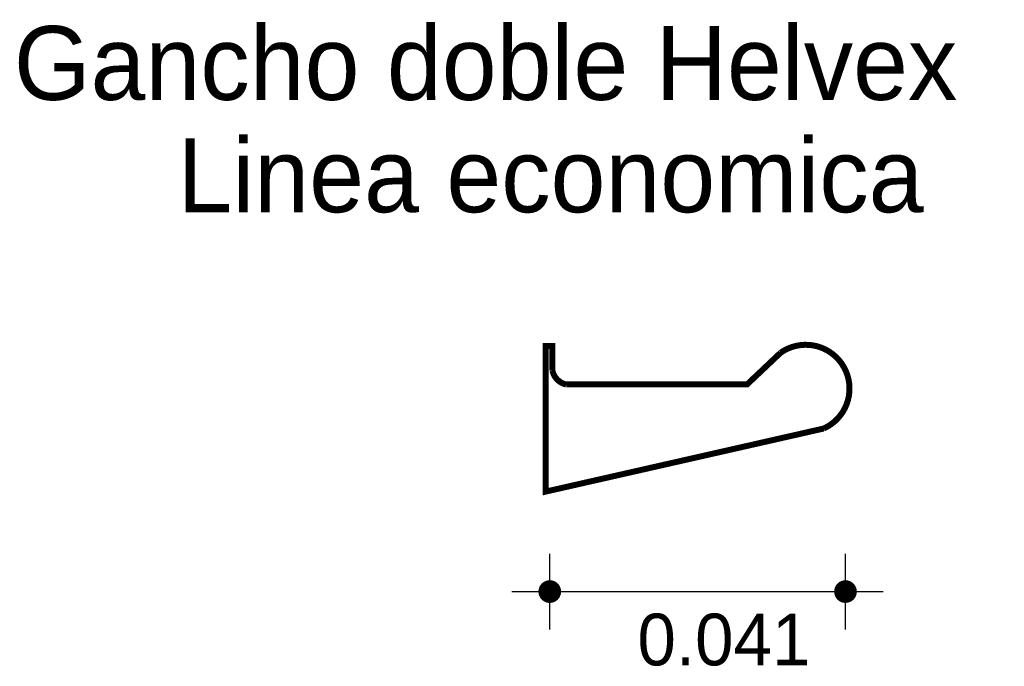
# Model space of a CAD drawing. Extents: x 8.878 to 9.009, y 4.48 to 4.566.
import ezdxf

# ---------------------------------------------------------------- set-up
doc = ezdxf.new("R2010")
doc.units = 0
doc.header["$MEASUREMENT"] = 0
for name, color, linetype in [('BORDE', 2, 'CONTINUOUS'), ('COTAS', 6, 'CONTINUOUS'), ('DIBUJO', 5, 'CONTINUOUS'), ('TEXTO', 4, 'CONTINUOUS')]:
    doc.layers.add(name, color=color, linetype=linetype)

msp = doc.modelspace()

# ---------------------------------------------------------------- linework, layer by layer
at = {"layer": 'BORDE', "const_width": 0.0007989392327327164}
msp.add_lwpolyline([(8.97457490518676, 4.517547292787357), (8.979056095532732, 4.521781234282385, -1.099220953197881), (8.984799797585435, 4.511680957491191), (8.947720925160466, 4.503275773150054), (8.947720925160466, 4.52267060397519), (8.948631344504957, 4.52267060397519), (8.948631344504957, 4.519382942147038, 0.2922240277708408), (8.950464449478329, 4.517547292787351)], format="xyb", close=True, dxfattribs=at)
at = {"layer": 'COTAS'}
for p, q in [((8.948272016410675, 4.484922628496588), (8.948272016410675, 4.494996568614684)), ((8.987706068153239, 4.484922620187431), (8.987706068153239, 4.494996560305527)), ((8.94323504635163, 4.489959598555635), (8.992743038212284, 4.489959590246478))]:
    msp.add_line(p, q, dxfattribs=at)
at = {"layer": 'COTAS', "const_width": 0.001511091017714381}
for points in [[(8.94751647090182, 4.489959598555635, 1), (8.94902756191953, 4.489959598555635, 1)], [(8.98695052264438, 4.489959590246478, 1), (8.988461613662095, 4.489959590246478, 1)]]:
    msp.add_lwpolyline(points, format="xyb", close=True, dxfattribs=at)
at = {"layer": 'DIBUJO'}
for p, q in [((8.948631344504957, 4.52267060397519), (8.947720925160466, 4.52267060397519)), ((8.947720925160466, 4.503275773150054), (8.947720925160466, 4.52267060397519)), ((8.948631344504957, 4.519382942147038), (8.948631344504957, 4.52267060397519)), ((8.979056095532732, 4.521781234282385), (8.97457490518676, 4.517547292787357)), ((8.950464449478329, 4.517547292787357), (8.97457490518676, 4.517547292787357)), ((8.947720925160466, 4.503275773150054), (8.984799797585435, 4.511680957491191))]:
    msp.add_line(p, q, dxfattribs=at)
for centre, radius, start, end in [((8.982406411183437, 4.517003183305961), 0.00583561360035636, 294.2132834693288, 125.0377067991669), ((8.950984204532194, 4.519899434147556), 0.002408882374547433, 192.3810015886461, 257.5395258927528)]:
    msp.add_arc(centre, radius, start, end, dxfattribs=at)

# ---------------------------------------------------------------- texts
at = {"layer": 'COTAS'}
msp.add_text('0.041', height=0.006890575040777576, dxfattribs=at).set_placement((8.959967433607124, 4.480127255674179))
at = {"layer": 'TEXTO'}
for s, p in [('Gancho doble Helvex', (8.876809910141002, 4.555461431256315)), ('Linea economica', (8.898633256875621, 4.54049465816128))]:
    msp.add_text(s, height=0.009839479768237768, dxfattribs=at).set_placement(p)

doc.saveas('drawing.dxf')
